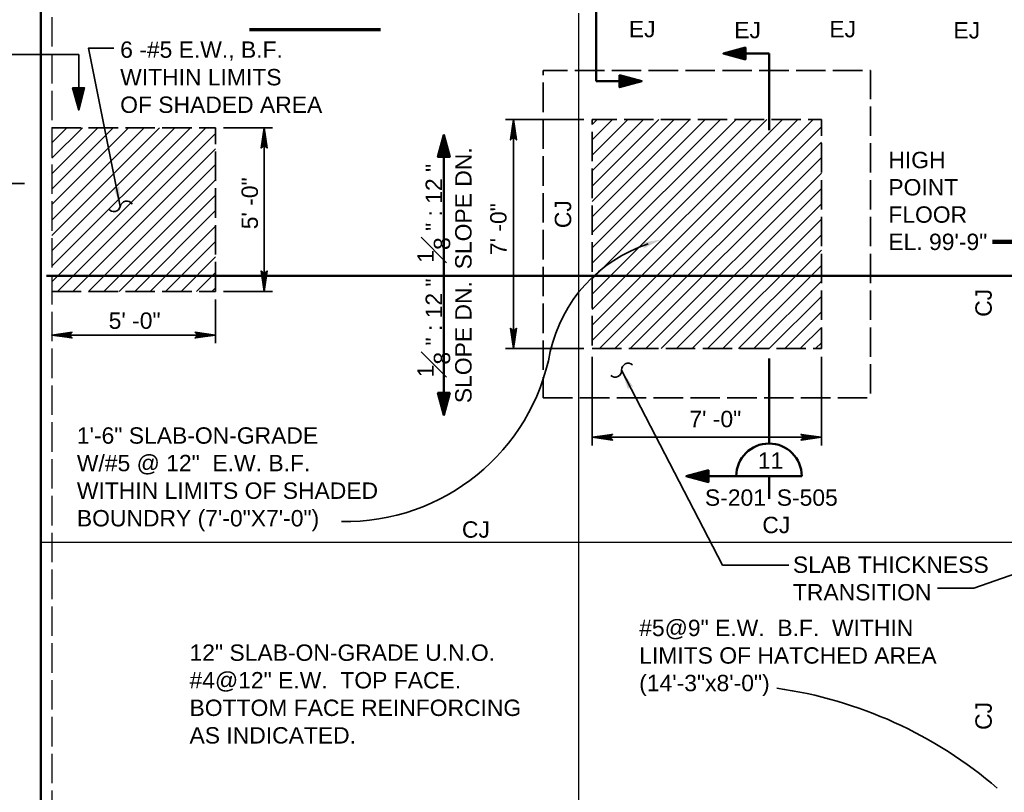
# Model space of a CAD drawing. Extents: x 325 to 1619, y 1797 to 2746.
# Tile 4 of 11: x 730 to 1091, y 2083 to 2366. Entities that reach past the tile are written whole.
import ezdxf

# ---------------------------------------------------------------- set-up
doc = ezdxf.new("R2010")
doc.units = 0
doc.header["$LTSCALE"] = 0.075
doc.header["$MEASUREMENT"] = 0
doc.linetypes.add('ACAD_ISO02W100', pattern=[180, 144, -36])
for name, color, linetype, lineweight in [('S-Anno-Dims', 33, 'Continuous', 35), ('S-Anno-Patt', 152, 'Continuous', 18), ('S-Anno-Symb', 6, 'Continuous', 50), ('S-Anno-Symb-Sect', 4, 'Continuous', 35), ('S-Anno-Text', 53, 'Continuous', 35), ('S-Fndn-Ftng', 4, 'Continuous', 60), ('S-Join-Cnst', 3, 'Continuous', 30), ('S-Join-Ctrl', 1, 'Continuous', 35), ('S-Sect-Genf', 6, 'Continuous', 50), ('S-Slab-Rbar', 7, 'Continuous', 70), ('S-Slab-Thck', 2, 'Continuous', 35), ('S-Wall-Load', 2, 'Continuous', 50)]:
    doc.layers.add(name, color=color, linetype=linetype, lineweight=lineweight)
doc.styles.add('NOTES', font='romans.shx')
doc.styles.add('Style-Arial', font='ARIAL.TTF')
doc.styles.add('Text', font='ARIAL.TTF', dxfattribs={"height": 0.125})
doc.dimstyles.new('Std-Arch', dxfattribs={"dimtxt": 0.125, "dimasz": 0.15, "dimexe": 0.0625, "dimexo": 0.0625, "dimgap": 0.0625, "dimtad": 1, "dimdec": 4, "dimzin": 11, "dimdsep": 46, "dimlunit": 4, "dimtxsty": 'Text', "dimcen": 0.09, "dimclrd": 256, "dimclre": 256, "dimadec": 4, "dimazin": 3, "dimtfac": 1, "dimtdec": 4, "dimtofl": 0, "dimtmove": 1, "dimatfit": 3, "dimfxl": 0, "dimfrac": 2, "dimtzin": 11, "dimlwd": 18, "dimlwe": 18, "dimarcsym": 0})

msp = doc.modelspace()

# ---------------------------------------------------------------- hatches: boundary and pattern name
at = {"layer": 'S-Anno-Text', "extrusion": (0, 0, -1)}
for points in [[(-767.01027, 2297.8702), (-766.59014, 2305.4427), (-766.48352, 2305.21308), (-766.25002, 2304.8232), (-765.97852, 2304.59083), (-765.67877, 2304.4692), (-765.39402, 2304.45458), (-765.06789, 2304.55408), (-764.68502, 2304.81345), (-764.46227, 2305.0072)], [(-958.5436, 2282.394), (-965.32748, 2285.77162), (-957.85848, 2284.45512), (-958.0991, 2284.3765), (-958.51398, 2284.19087), (-958.77685, 2283.949), (-958.93335, 2283.66575), (-958.98173, 2283.38475), (-958.9216, 2283.04912), (-958.7096, 2282.63812)]]:
    msp.add_hatch(color=256, dxfattribs=at).paths.add_polyline_path(points, flags=16)
at = {"layer": 'S-Anno-Text'}
msp.add_hatch(color=256, dxfattribs=at).paths.add_polyline_path([(953.0631, 2230.63653), (950.68051, 2237.8367), (955.00347, 2231.61247), (954.73786, 2231.74135), (954.30055, 2231.89177), (953.95976, 2231.90267), (953.6887, 2231.81421), (953.4311, 2231.61854), (953.22969, 2231.32334), (953.10608, 2230.88603)], flags=16)

# ---------------------------------------------------------------- linework, layer by layer
at = {"layer": 'S-Anno-Dims'}
for p, q in [((936.89473, 2329.74462), (908.08523, 2329.74462)), ((911.07923, 2245.74462), (911.07923, 2329.74462)), ((804.87589, 2326.737), (822.72477, 2326.737)), ((819.73077, 2266.737), (819.73077, 2326.737)), ((804.87589, 2266.737), (822.72477, 2266.737)), ((801.88189, 2263.743), (801.88189, 2247.71038)), ((741.88189, 2250.70438), (801.88189, 2250.70438)), ((936.89473, 2245.74462), (908.08523, 2245.74462)), ((939.88873, 2242.75062), (939.88873, 2210.28087)), ((1023.88873, 2242.75062), (1023.88873, 2210.28087)), ((939.88873, 2213.27487), (1023.88873, 2213.27487))]:
    msp.add_line(p, q, dxfattribs=at)
at = {"layer": 'S-Anno-Dims', "flags": 128}
for points in [[(910.03135, 2322.25962), (911.07923, 2329.74462), (912.1271, 2322.26561), (911.95342, 2322.49895), (911.64079, 2322.82803), (911.35133, 2322.98958), (911.07923, 2323.03146), (910.77239, 2322.97163), (910.47134, 2322.79811), (910.17609, 2322.46305), (910.03135, 2322.25962), (911.06765, 2329.52325), (912.05763, 2322.50494), (911.90132, 2322.72033), (911.5829, 2323.06736), (911.17186, 2323.18104), (910.76081, 2323.10326), (910.47713, 2322.89983), (910.24556, 2322.65452), (910.11819, 2322.48699), (911.06765, 2329.12835), (911.94184, 2322.82205), (911.8029, 2323.04343), (911.62343, 2323.15711), (911.39185, 2323.28275), (911.06765, 2323.34857), (910.80134, 2323.31267), (910.59292, 2323.18104), (910.42503, 2322.9118), (910.2224, 2322.7323), (911.06765, 2328.66765), (911.81448, 2323.16907), (911.51922, 2323.41439), (911.16028, 2323.48618), (910.76081, 2323.45028), (910.32661, 2322.97761), (911.04449, 2328.15309), (911.67553, 2323.48618), (911.46711, 2323.552), (911.13133, 2323.6956), (910.77239, 2323.60585), (910.45397, 2323.23489), (911.04449, 2327.68042), (911.54238, 2323.65371), (911.28764, 2323.78534), (911.01554, 2323.84518), (910.59292, 2323.56397), (911.04449, 2327.11799), (911.42659, 2323.89903), (911.23554, 2323.98877), (911.01554, 2324.01271), (910.70871, 2323.78534), (911.04449, 2326.44787), (911.29922, 2324.10245), (911.00396, 2324.16827), (910.82449, 2323.95287), (911.04449, 2325.89742), (911.21238, 2324.25802), (910.9287, 2324.22212), (911.04449, 2325.335), (911.11975, 2324.32383), (911.03291, 2324.29392), (911.03291, 2324.64094)], [(818.68289, 2319.252), (819.73077, 2326.737), (820.77864, 2319.25799), (820.60496, 2319.49133), (820.29234, 2319.82041), (820.00287, 2319.98195), (819.73077, 2320.02384), (819.42393, 2319.964), (819.12288, 2319.79049), (818.82763, 2319.45543), (818.68289, 2319.252), (819.71919, 2326.51562), (820.70917, 2319.49731), (820.55286, 2319.71271), (820.23444, 2320.05974), (819.8234, 2320.17342), (819.41235, 2320.09564), (819.12867, 2319.89221), (818.8971, 2319.64689), (818.76973, 2319.47936), (819.71919, 2326.12073), (820.59338, 2319.81442), (820.45444, 2320.0358), (820.27497, 2320.14948), (820.04339, 2320.27513), (819.71919, 2320.34095), (819.45288, 2320.30505), (819.24446, 2320.17342), (819.07657, 2319.90417), (818.87394, 2319.72468), (819.71919, 2325.66002), (820.46602, 2320.16145), (820.17076, 2320.40676), (819.81182, 2320.47856), (819.41235, 2320.44266), (818.97815, 2319.96999), (819.69603, 2325.14547), (820.32707, 2320.47856), (820.11865, 2320.54438), (819.78287, 2320.68797), (819.42393, 2320.59823), (819.10552, 2320.22727), (819.69603, 2324.67279), (820.19392, 2320.64609), (819.93918, 2320.77772), (819.66708, 2320.83755), (819.24446, 2320.55634), (819.69603, 2324.11037), (820.07813, 2320.8914), (819.88708, 2320.98115), (819.66708, 2321.00508), (819.36025, 2320.77772), (819.69603, 2323.44025), (819.95076, 2321.09483), (819.65551, 2321.16065), (819.47603, 2320.94525), (819.69603, 2322.8898), (819.86392, 2321.2504), (819.58024, 2321.2145), (819.69603, 2322.32737), (819.77129, 2321.31621), (819.68445, 2321.2863), (819.68445, 2321.63332)], [(820.77864, 2274.222), (819.73077, 2266.737), (818.68289, 2274.21602), (818.85657, 2273.98267), (819.1692, 2273.6536), (819.45867, 2273.49205), (819.73077, 2273.45017), (820.0376, 2273.51), (820.33865, 2273.68351), (820.63391, 2274.01857), (820.77864, 2274.222), (819.74235, 2266.95838), (818.75236, 2273.97669), (818.90868, 2273.7613), (819.22709, 2273.41427), (819.63814, 2273.30059), (820.04918, 2273.37837), (820.33286, 2273.5818), (820.56444, 2273.82711), (820.6918, 2273.99464), (819.74235, 2267.35327), (818.86815, 2273.65958), (819.0071, 2273.4382), (819.18657, 2273.32452), (819.41814, 2273.19887), (819.74235, 2273.13306), (820.00866, 2273.16896), (820.21707, 2273.30059), (820.38497, 2273.56983), (820.58759, 2273.74933), (819.74235, 2267.81398), (818.99552, 2273.31255), (819.29078, 2273.06724), (819.64972, 2272.99544), (820.04918, 2273.03134), (820.48338, 2273.50402), (819.7655, 2268.32854), (819.13446, 2272.99544), (819.34288, 2272.92963), (819.67866, 2272.78603), (820.0376, 2272.87578), (820.35602, 2273.24674), (819.7655, 2268.80121), (819.26762, 2272.82791), (819.52235, 2272.69628), (819.79445, 2272.63645), (820.21707, 2272.91766), (819.7655, 2269.36363), (819.38341, 2272.5826), (819.57445, 2272.49285), (819.79445, 2272.46892), (820.10129, 2272.69628), (819.7655, 2270.03375), (819.51077, 2272.37917), (819.80603, 2272.31336), (819.9855, 2272.52875), (819.7655, 2270.58421), (819.59761, 2272.22361), (819.88129, 2272.25951), (819.7655, 2271.14663), (819.69024, 2272.15779), (819.77708, 2272.18771), (819.77708, 2271.84068)], [(749.36689, 2249.6565), (741.88189, 2250.70438), (749.36091, 2251.75225), (749.12756, 2251.57857), (748.79849, 2251.26595), (748.63694, 2250.97648), (748.59506, 2250.70438), (748.65489, 2250.39754), (748.8284, 2250.09649), (749.16346, 2249.80124), (749.36689, 2249.6565), (742.10327, 2250.6928), (749.12158, 2251.68278), (748.90618, 2251.52647), (748.55916, 2251.20805), (748.44548, 2250.79701), (748.52326, 2250.38596), (748.72669, 2250.10228), (748.972, 2249.87071), (749.13953, 2249.74334), (742.49816, 2250.6928), (748.80447, 2251.56699), (748.58309, 2251.42805), (748.46941, 2251.24858), (748.34376, 2251.017), (748.27795, 2250.6928), (748.31385, 2250.42649), (748.44548, 2250.21807), (748.71472, 2250.05018), (748.89422, 2249.84755), (742.95887, 2250.6928), (748.45744, 2251.43963), (748.21213, 2251.14437), (748.14033, 2250.78543), (748.17623, 2250.38596), (748.64891, 2249.95176), (743.47343, 2250.66964), (748.14033, 2251.30068), (748.07452, 2251.09226), (747.93092, 2250.75648), (748.02067, 2250.39754), (748.39163, 2250.07913), (743.9461, 2250.66964), (747.9728, 2251.16753), (747.84117, 2250.91279), (747.78134, 2250.64069), (748.06255, 2250.21807), (744.50852, 2250.66964), (747.72749, 2251.05174), (747.63774, 2250.86069), (747.61381, 2250.64069), (747.84117, 2250.33386), (745.17864, 2250.66964), (747.52406, 2250.92437), (747.45825, 2250.62912), (747.67364, 2250.44965), (745.7291, 2250.66964), (747.3685, 2250.83753), (747.4044, 2250.55385), (746.29152, 2250.66964), (747.30268, 2250.7449), (747.3326, 2250.65806), (746.98557, 2250.65806)], [(794.39689, 2251.75225), (801.88189, 2250.70438), (794.40288, 2249.6565), (794.63622, 2249.83018), (794.9653, 2250.14281), (795.12684, 2250.43228), (795.16873, 2250.70438), (795.10889, 2251.01121), (794.93538, 2251.31226), (794.60032, 2251.60752), (794.39689, 2251.75225), (801.66051, 2250.71596), (794.6422, 2249.72597), (794.8576, 2249.88229), (795.20463, 2250.2007), (795.31831, 2250.61175), (795.24053, 2251.02279), (795.0371, 2251.30647), (794.79178, 2251.53805), (794.62425, 2251.66541), (801.26562, 2250.71596), (794.95931, 2249.84176), (795.18069, 2249.98071), (795.29437, 2250.16018), (795.42002, 2250.39175), (795.48584, 2250.71596), (795.44994, 2250.98227), (795.31831, 2251.19068), (795.04906, 2251.35858), (794.86957, 2251.5612), (800.80491, 2250.71596), (795.30634, 2249.96913), (795.55165, 2250.26439), (795.62345, 2250.62333), (795.58755, 2251.02279), (795.11488, 2251.45699), (800.29036, 2250.73911), (795.62345, 2250.10807), (795.68927, 2250.31649), (795.83286, 2250.65227), (795.74311, 2251.01121), (795.37216, 2251.32963), (799.81768, 2250.73911), (795.79098, 2250.24123), (795.92261, 2250.49596), (795.98244, 2250.76806), (795.70123, 2251.19068), (799.25526, 2250.73911), (796.03629, 2250.35702), (796.12604, 2250.54806), (796.14997, 2250.76806), (795.92261, 2251.0749), (798.58514, 2250.73911), (796.23972, 2250.48438), (796.30554, 2250.77964), (796.09014, 2250.95911), (798.03469, 2250.73911), (796.39529, 2250.57122), (796.35939, 2250.8549), (797.47226, 2250.73911), (796.4611, 2250.66385), (796.43118, 2250.75069), (796.77821, 2250.75069)], [(912.1271, 2253.22962), (911.07923, 2245.74462), (910.03135, 2253.22364), (910.20503, 2252.9903), (910.51766, 2252.66122), (910.80713, 2252.49967), (911.07923, 2252.45779), (911.38606, 2252.51762), (911.68711, 2252.69114), (911.98237, 2253.0262), (912.1271, 2253.22962), (911.0908, 2245.966), (910.10082, 2252.98431), (910.25714, 2252.76892), (910.57555, 2252.42189), (910.9866, 2252.30821), (911.39764, 2252.38599), (911.68132, 2252.58942), (911.91289, 2252.83473), (912.04026, 2253.00226), (911.0908, 2246.3609), (910.21661, 2252.6672), (910.35556, 2252.44582), (910.53503, 2252.33214), (910.7666, 2252.2065), (911.0908, 2252.14068), (911.35712, 2252.17658), (911.56553, 2252.30821), (911.73342, 2252.57745), (911.93605, 2252.75695), (911.0908, 2246.8216), (910.34398, 2252.32018), (910.63923, 2252.07486), (910.99818, 2252.00307), (911.39764, 2252.03897), (911.83184, 2252.51164), (911.11396, 2247.33616), (910.48292, 2252.00307), (910.69134, 2251.93725), (911.02712, 2251.79365), (911.38606, 2251.8834), (911.70448, 2252.25436), (911.11396, 2247.80883), (910.61608, 2251.83554), (910.87081, 2251.70391), (911.14291, 2251.64407), (911.56553, 2251.92528), (911.11396, 2248.37126), (910.73186, 2251.59022), (910.92291, 2251.50048), (911.14291, 2251.47654), (911.44975, 2251.70391), (911.11396, 2249.04138), (910.85923, 2251.3868), (911.15449, 2251.32098), (911.33396, 2251.53638), (911.11396, 2249.59183), (910.94607, 2251.23123), (911.22975, 2251.26713), (911.11396, 2250.15425), (911.0387, 2251.16542), (911.12554, 2251.19533), (911.12554, 2250.84831)], [(947.37373, 2212.227), (939.88873, 2213.27487), (947.36774, 2214.32275), (947.1344, 2214.14907), (946.80532, 2213.83644), (946.64377, 2213.54698), (946.60189, 2213.27487), (946.66172, 2212.96804), (946.83524, 2212.66699), (947.1703, 2212.37173), (947.37373, 2212.227), (940.11011, 2213.2633), (947.12841, 2214.25328), (946.91302, 2214.09696), (946.56599, 2213.77855), (946.45231, 2213.3675), (946.53009, 2212.95646), (946.73352, 2212.67278), (946.97883, 2212.44121), (947.14636, 2212.31384), (940.505, 2213.2633), (946.8113, 2214.13749), (946.58993, 2213.99855), (946.47624, 2213.81908), (946.3506, 2213.5875), (946.28478, 2213.2633), (946.32068, 2212.99699), (946.45231, 2212.78857), (946.72156, 2212.62068), (946.90105, 2212.41805), (940.9657, 2213.2633), (946.46428, 2214.01012), (946.21897, 2213.71487), (946.14717, 2213.35593), (946.18307, 2212.95646), (946.65574, 2212.52226), (941.48026, 2213.24014), (946.14717, 2213.87118), (946.08135, 2213.66276), (945.93776, 2213.32698), (946.0275, 2212.96804), (946.39846, 2212.64962), (941.95293, 2213.24014), (945.97964, 2213.73802), (945.84801, 2213.48329), (945.78817, 2213.21119), (946.06939, 2212.78857), (942.51536, 2213.24014), (945.73433, 2213.62224), (945.64458, 2213.43119), (945.62064, 2213.21119), (945.84801, 2212.90436), (943.18548, 2213.24014), (945.5309, 2213.49487), (945.46508, 2213.19961), (945.68048, 2213.02014), (943.73593, 2213.24014), (945.37533, 2213.40803), (945.41123, 2213.12435), (944.29835, 2213.24014), (945.30952, 2213.3154), (945.33943, 2213.22856), (944.99241, 2213.22856)], [(1016.40373, 2214.32275), (1023.88873, 2213.27487), (1016.40971, 2212.227), (1016.64305, 2212.40068), (1016.97213, 2212.71331), (1017.13368, 2213.00277), (1017.17556, 2213.27487), (1017.11573, 2213.58171), (1016.94222, 2213.88276), (1016.60716, 2214.17802), (1016.40373, 2214.32275), (1023.66735, 2213.28645), (1016.64904, 2212.29647), (1016.86443, 2212.45279), (1017.21146, 2212.7712), (1017.32514, 2213.18225), (1017.24736, 2213.59329), (1017.04393, 2213.87697), (1016.79862, 2214.10854), (1016.63109, 2214.23591), (1023.27246, 2213.28645), (1016.96615, 2212.41226), (1017.18753, 2212.5512), (1017.30121, 2212.73067), (1017.42686, 2212.96225), (1017.49267, 2213.28645), (1017.45677, 2213.55276), (1017.32514, 2213.76118), (1017.0559, 2213.92907), (1016.8764, 2214.1317), (1022.81175, 2213.28645), (1017.31317, 2212.53963), (1017.55849, 2212.83488), (1017.63029, 2213.19382), (1017.59439, 2213.59329), (1017.12171, 2214.02749), (1022.29719, 2213.30961), (1017.63029, 2212.67857), (1017.6961, 2212.88699), (1017.8397, 2213.22277), (1017.74995, 2213.58171), (1017.37899, 2213.90013), (1021.82452, 2213.30961), (1017.79781, 2212.81173), (1017.92945, 2213.06646), (1017.98928, 2213.33856), (1017.70807, 2213.76118), (1021.2621, 2213.30961), (1018.04313, 2212.92751), (1018.13287, 2213.11856), (1018.15681, 2213.33856), (1017.92945, 2213.64539), (1020.59198, 2213.30961), (1018.24656, 2213.05488), (1018.31237, 2213.35014), (1018.09698, 2213.52961), (1020.04152, 2213.30961), (1018.40212, 2213.14172), (1018.36622, 2213.4254), (1019.4791, 2213.30961), (1018.46793, 2213.23435), (1018.43802, 2213.32119), (1018.78505, 2213.32119)]]:
    msp.add_lwpolyline(points, dxfattribs=at)
at = {"layer": 'S-Anno-Patt'}
for p, q in [((939.88873, 2327.93425), (941.6991, 2329.74462)), ((939.88873, 2322.27737), (947.35598, 2329.74462)), ((939.88873, 2316.62062), (953.01273, 2329.74462)), ((939.88873, 2310.96375), (958.6696, 2329.74462)), ((939.88873, 2305.30687), (964.32648, 2329.74462)), ((939.88873, 2299.65), (969.98335, 2329.74462)), ((939.88873, 2293.99312), (975.64023, 2329.74462)), ((939.88873, 2288.33625), (981.2971, 2329.74462)), ((939.88873, 2282.6795), (986.95385, 2329.74462)), ((939.88873, 2277.02262), (992.61073, 2329.74462)), ((939.88873, 2271.36575), (998.2676, 2329.74462)), ((939.88873, 2265.70887), (1003.92448, 2329.74462)), ((939.88873, 2260.052), (1009.58135, 2329.74462)), ((939.88873, 2254.39512), (1015.23823, 2329.74462)), ((939.88873, 2248.73837), (1020.89498, 2329.74462)), ((942.55185, 2245.74462), (1023.88873, 2327.0815)), ((741.88189, 2270.25875), (798.36014, 2326.737)), ((741.88189, 2315.51363), (753.10527, 2326.737)), ((741.88189, 2309.85675), (758.76214, 2326.737)), ((741.88189, 2304.19988), (764.41902, 2326.737)), ((741.88189, 2298.543), (770.07589, 2326.737)), ((741.88189, 2292.88613), (775.73277, 2326.737)), ((741.88189, 2287.22938), (781.38952, 2326.737)), ((741.88189, 2281.5725), (787.04639, 2326.737)), ((741.88189, 2275.91563), (792.70327, 2326.737)), ((741.88189, 2321.1705), (747.44839, 2326.737)), ((744.01702, 2266.737), (801.88189, 2324.60188)), ((948.20873, 2245.74462), (1023.88873, 2321.42462)), ((749.67389, 2266.737), (801.88189, 2318.945)), ((755.33064, 2266.737), (801.88189, 2313.28825)), ((953.8656, 2245.74462), (1023.88873, 2315.76775)), ((959.52248, 2245.74462), (1023.88873, 2310.11087)), ((760.98752, 2266.737), (801.88189, 2307.63138)), ((766.64439, 2266.737), (801.88189, 2301.9745)), ((965.17935, 2245.74462), (1023.88873, 2304.454)), ((970.83623, 2245.74462), (1023.88873, 2298.79712)), ((772.30127, 2266.737), (801.88189, 2296.31763)), ((976.49298, 2245.74462), (1023.88873, 2293.14037)), ((777.95814, 2266.737), (801.88189, 2290.66075)), ((982.14985, 2245.74462), (1023.88873, 2287.4835)), ((783.61502, 2266.737), (801.88189, 2285.00388)), ((987.80673, 2245.74462), (1023.88873, 2281.82662)), ((789.27189, 2266.737), (801.88189, 2279.347)), ((794.92864, 2266.737), (801.88189, 2273.69025)), ((993.4636, 2245.74462), (1023.88873, 2276.16975)), ((999.12048, 2245.74462), (1023.88873, 2270.51287)), ((800.58552, 2266.737), (801.88189, 2268.03338)), ((1004.77735, 2245.74462), (1023.88873, 2264.856)), ((1010.4341, 2245.74462), (1023.88873, 2259.19925)), ((1016.09098, 2245.74462), (1023.88873, 2253.54237)), ((1021.74785, 2245.74462), (1023.88873, 2247.8855))]:
    msp.add_line(p, q, dxfattribs=at)
at = {"layer": 'S-Anno-Symb'}
for p, q in [((941.33318, 2371.82929), (941.33318, 2343.79104)), ((1004.70038, 2353.90181), (987.95375, 2353.90181)), ((1004.70038, 2325.86356), (1004.70038, 2353.90181)), ((941.33318, 2343.79104), (958.0798, 2343.79104)), ((1004.70038, 2210.9646), (1004.70038, 2242.10772)), ((974.38285, 2198.955), (1016.68598, 2198.955)), ((1004.68598, 2198.955), (1004.68598, 2190.699))]:
    msp.add_line(p, q, dxfattribs=at)
at = {"layer": 'S-Anno-Symb', "flags": 128}
for points in [[(987.95375, 2353.90181), (996.06575, 2351.74181), (996.06575, 2356.10981), (987.95375, 2353.90181), (995.98775, 2351.89181), (996.00575, 2355.95981), (988.31375, 2353.90781), (995.83775, 2352.08981), (995.90375, 2355.76181), (988.69775, 2353.90781), (995.62175, 2352.32981), (995.70575, 2355.50981), (989.14175, 2353.93181), (995.42375, 2352.53981), (995.45975, 2355.26981), (989.65175, 2353.94381), (995.21975, 2352.79181), (995.32775, 2355.08981), (990.25175, 2353.97381), (994.98575, 2353.05581), (995.09975, 2354.84981), (990.95975, 2353.97381), (994.71575, 2353.35581), (994.89575, 2354.55581), (991.60775, 2353.99181), (994.46375, 2353.62581), (994.67375, 2354.35781), (992.30375, 2354.02781), (994.34375, 2353.86581), (994.48175, 2354.18981), (993.45575, 2354.04581)], [(958.0798, 2343.79104), (949.9678, 2345.95104), (949.9678, 2341.58304), (958.0798, 2343.79104), (950.0458, 2345.80104), (950.0278, 2341.73304), (957.7198, 2343.78504), (950.1958, 2345.60304), (950.1298, 2341.93104), (957.3358, 2343.78504), (950.4118, 2345.36304), (950.3278, 2342.18304), (956.8918, 2343.76104), (950.6098, 2345.15304), (950.5738, 2342.42304), (956.3818, 2343.74904), (950.8138, 2344.90104), (950.7058, 2342.60304), (955.7818, 2343.71904), (951.0478, 2344.63704), (950.9338, 2342.84304), (955.0738, 2343.71904), (951.3178, 2344.33704), (951.1378, 2343.13704), (954.4258, 2343.70104), (951.5698, 2344.06704), (951.3598, 2343.33504), (953.7298, 2343.66504), (951.6898, 2343.82704), (951.5518, 2343.50304), (952.5778, 2343.64704)], [(885.57268, 2324.0987), (887.73268, 2315.9867), (883.36468, 2315.9867), (885.57268, 2324.0987), (887.58268, 2316.0647), (883.51468, 2316.0467), (885.56668, 2323.7387), (887.38468, 2316.2147), (883.71268, 2316.1487), (885.56668, 2323.3547), (887.14468, 2316.4307), (883.96468, 2316.3467), (885.54268, 2322.9107), (886.93468, 2316.6287), (884.20468, 2316.5927), (885.53068, 2322.4007), (886.68268, 2316.8327), (884.38468, 2316.7247), (885.50068, 2321.8007), (886.41868, 2317.0667), (884.62468, 2316.9527), (885.50068, 2321.0927), (886.11868, 2317.3367), (884.91868, 2317.1567), (885.48268, 2320.4447), (885.84868, 2317.5887), (885.11668, 2317.3787), (885.44668, 2319.7487), (885.60868, 2317.7087), (885.28468, 2317.5707), (885.42868, 2318.5967)], [(885.57268, 2221.39055), (887.73268, 2229.50255), (883.36468, 2229.50255), (885.57268, 2221.39055), (887.58268, 2229.42455), (883.51468, 2229.44255), (885.56668, 2221.75055), (887.38468, 2229.27455), (883.71268, 2229.34055), (885.56668, 2222.13455), (887.14468, 2229.05855), (883.96468, 2229.14255), (885.54268, 2222.57855), (886.93468, 2228.86055), (884.20468, 2228.89655), (885.53068, 2223.08855), (886.68268, 2228.65655), (884.38468, 2228.76455), (885.50068, 2223.68855), (886.41868, 2228.42255), (884.62468, 2228.53655), (885.50068, 2224.39655), (886.11868, 2228.15255), (884.91868, 2228.33255), (885.48268, 2225.04455), (885.84868, 2227.90055), (885.11668, 2228.11055), (885.44668, 2225.74055), (885.60868, 2227.78055), (885.28468, 2227.91855), (885.42868, 2226.89255)], [(974.38285, 2198.955), (982.49485, 2196.795), (982.49485, 2201.163), (974.38285, 2198.955), (982.41685, 2196.945), (982.43485, 2201.013), (974.74285, 2198.961), (982.26685, 2197.143), (982.33285, 2200.815), (975.12685, 2198.961), (982.05085, 2197.383), (982.13485, 2200.563), (975.57085, 2198.985), (981.85285, 2197.593), (981.88885, 2200.323), (976.08085, 2198.997), (981.64885, 2197.845), (981.75685, 2200.143), (976.68085, 2199.027), (981.41485, 2198.109), (981.52885, 2199.903), (977.38885, 2199.027), (981.14485, 2198.409), (981.32485, 2199.609), (978.03685, 2199.045), (980.89285, 2198.679), (981.10285, 2199.411), (978.73285, 2199.081), (980.77285, 2198.919), (980.91085, 2199.243), (979.88485, 2199.099)]]:
    msp.add_lwpolyline(points, dxfattribs=at)
at = {"layer": 'S-Anno-Symb'}
msp.add_arc((1004.70038, 2198.9646), 12, 0, 180, dxfattribs=at)
at = {"layer": 'S-Anno-Symb-Sect'}
for p, q in [((664.02535, 2353.61657), (751.76337, 2353.61657)), ((751.76337, 2353.61657), (751.76337, 2333.1872))]:
    msp.add_line(p, q, dxfattribs=at)
at = {"layer": 'S-Anno-Symb-Sect', "flags": 128}
msp.add_lwpolyline([(751.76337, 2333.1872), (753.92337, 2341.2992), (749.55537, 2341.2992), (751.76337, 2333.1872), (753.77337, 2341.2212), (749.70537, 2341.2392), (751.75737, 2333.5472), (753.57537, 2341.0712), (749.90337, 2341.1372), (751.75737, 2333.9312), (753.33537, 2340.8552), (750.15537, 2340.9392), (751.73337, 2334.3752), (753.12537, 2340.6572), (750.39537, 2340.6932), (751.72137, 2334.8852), (752.87337, 2340.4532), (750.57537, 2340.5612), (751.69137, 2335.4852), (752.60937, 2340.2192), (750.81537, 2340.3332), (751.69137, 2336.1932), (752.30937, 2339.9492), (751.10937, 2340.1292), (751.67337, 2336.8412), (752.03937, 2339.6972), (751.30737, 2339.9072), (751.63737, 2337.5372), (751.79937, 2339.5772), (751.47537, 2339.7152), (751.61937, 2338.6892)], dxfattribs=at)
at = {"layer": 'S-Anno-Text', "flags": 128}
for points in [[(764.67864, 2355.83624), (755.31414, 2355.83624), (767.01027, 2297.8702)], [(1011.91808, 2166.3885), (987.65108, 2166.3885), (950.68051, 2237.8367)], [(1066.39496, 2157.95625), (1079.76658, 2157.95625), (1167.5572, 2188.62114)]]:
    msp.add_lwpolyline(points, dxfattribs=at)
at = {"layer": 'S-Anno-Text'}
for centre, radius, start, end in [((769.38604, 2297.36522), 2.42887, 34.8140889, 168.0013417), ((764.63443, 2298.37509), 2.42887, 214.8140889, 348.0013417), ((849.6438, 2258.55817), 76.1891, 268.7614583, 349.4809278), ((953.10576, 2237.96962), 2.42887, 49.948315, 183.1355678), ((948.25529, 2237.7039), 2.42887, 229.948315, 3.1355678)]:
    msp.add_arc(centre, radius, start, end, dxfattribs=at)
at = {"layer": 'S-Anno-Text', "extrusion": (0, 0, -1)}
for centre, radius, start, end in [((-977.37878, 2232.72355), 54.15563, 12.7210556, 71.7707778), ((-985.56223, 1965.54279), 157.26255, 98.0595931, 130.7975547)]:
    msp.add_arc(centre, radius, start, end, dxfattribs=at)
at = {"layer": 'S-Fndn-Ftng', "linetype": 'ACAD_ISO02W100', "lineweight": 30}
msp.add_line((741.89511, 2488.75304), (741.89511, 1980.752), dxfattribs=at)
at = {"layer": 'S-Join-Cnst'}
for p, q in [((934.89511, 2368.73741), (934.89511, 1980.89744)), ((737.89511, 2174.75304), (1261.92939, 2174.75304))]:
    msp.add_line(p, q, dxfattribs=at)
at = {"layer": 'S-Join-Ctrl'}
msp.add_line((575.9656, 2306.28477), (731.96088, 2306.28477), dxfattribs=at)
at = {"layer": 'S-Sect-Genf'}
for p, q in [((885.57268, 2272.74462), (885.57268, 2324.0987)), ((885.57268, 2272.74462), (885.57268, 2221.39055)), ((739.95882, 2272.41065), (1261.9306, 2272.41065))]:
    msp.add_line(p, q, dxfattribs=at)
at = {"layer": 'S-Slab-Rbar'}
msp.add_line((814.39511, 2362.75304), (862.39511, 2362.75304), dxfattribs=at)
at = {"layer": 'S-Slab-Thck', "linetype": 'ACAD_ISO02W100'}
for p, q in [((741.88189, 2326.737), (801.88189, 2326.737)), ((801.88189, 2266.737), (801.88189, 2326.737)), ((741.88189, 2266.737), (801.88189, 2266.737))]:
    msp.add_line(p, q, dxfattribs=at)
for points in [[(921.88873, 2227.74462), (1041.88873, 2227.74462), (1041.88873, 2347.74462), (921.88873, 2347.74462)], [(939.88873, 2245.74462), (1023.88873, 2245.74462), (1023.88873, 2329.74462), (939.88873, 2329.74462)]]:
    msp.add_3dface(points, dxfattribs=at)
at = {"layer": 'S-Wall-Load'}
msp.add_line((737.89511, 2484.75304), (737.89511, 1980.752), dxfattribs=at)

# ---------------------------------------------------------------- texts
at = {"layer": 'S-Anno-Dims', "char_height": 6, "attachment_point": 1, "rotation": 90, "line_spacing_factor": 0.731627, "style": 'NOTES'}
for s, insert in [('\\fArial|b0|i0|c0|p39;5\' -0" ', (811.43568, 2289.50309)), ('\\fArial|b0|i0|c0|p39;7\' -0" ', (902.52962, 2280.03839))]:
    msp.add_mtext(s, dxfattribs=dict(at, insert=insert))
at = {"layer": 'S-Anno-Dims', "char_height": 6, "attachment_point": 1, "line_spacing_factor": 0.731627, "style": 'NOTES'}
for s, insert in [('\\fArial|b0|i0|c0|p39;5\' -0" ', (762.75872, 2259.0101)), ('\\fArial|b0|i0|c0|p39;7\' -0" ', (975.50218, 2222.93964))]:
    msp.add_mtext(s, dxfattribs=dict(at, insert=insert))
at = {"layer": 'S-Anno-Symb', "char_height": 5.9999999, "attachment_point": 1, "line_spacing_factor": 0.734563, "style": 'NOTES'}
for s, insert in [('\\fArial|b0|i0|c0|p39;11', (1000.61096, 2207.69629)), ('\\fArial|b0|i0|c0|p39;S-201', (981.21506, 2194.143)), ('\\fArial|b0|i0|c0|p39;S-505', (1007.52398, 2194.143))]:
    msp.add_mtext(s, dxfattribs=dict(at, insert=insert))
at = {"layer": 'S-Anno-Text', "char_height": 6, "attachment_point": 1, "style": 'NOTES'}
for s, insert, line_spacing_factor in [('\\fArial|b0|i0|c0|p39;EJ', (953.33097, 2365.89144), 0.749417), ('\\fArial|b0|i0|c0|p39;EJ', (991.94774, 2365.53163), 0.749417), ('\\fArial|b0|i0|c0|p39;EJ', (1026.78824, 2365.85806), 0.749417), ('\\fArial|b0|i0|c0|p39;EJ', (1072.25817, 2365.42975), 0.749417), ('\\fArial|b0|i0|c0|p39;6 -#5 E.W., B.F.', (766.96439, 2358.35433), 0.734563), ('\\fArial|b0|i0|c0|p39;WITHIN LIMITS', (766.96439, 2348.24915), 0.734563), ('\\fArial|b0|i0|c0|p39;OF SHADED AREA', (766.96439, 2338.14397), 0.734563), ('\\fArial|b0|i0|c0|p39;1\'-6" SLAB-ON-GRADE', (751.10277, 2216.89562), 0.731627), ('\\fArial|b0|i0|c0|p39;W/#5 @ 12"  E.W. B.F.', (751.10277, 2206.78587), 0.731627), ('\\fArial|b0|i0|c0|p39;WITHIN LIMITS OF SHADED', (751.10277, 2196.68068), 0.731627), ('\\fArial|b0|i0|c0|p39;BOUNDRY (7\'-0"X7\'-0")', (751.10277, 2186.5755), 0.731627), ('\\fArial|b0|i0|c0|p39;CJ', (892.17681, 2182.43771), 0.758473), ('\\fArial|b0|i0|c0|p39;CJ', (1002.23656, 2184.09822), 0.758473), ('\\fArial|b0|i0|c0|p39;SLAB THICKNESS', (1013.45783, 2169.54491), 0.731627), ('\\fArial|b0|i0|c0|p39;TRANSITION', (1013.45783, 2159.43973), 0.731627), ('\\fArial|b0|i0|c0|p39;#5@9" E.W.  B.F.  WITHIN', (957.12774, 2146.37136), 0.734563), ('\\fArial|b0|i0|c0|p39;12" SLAB-ON-GRADE U.N.O.', (792.37145, 2137.30058), 0.740469), ('\\fArial|b0|i0|c0|p39;LIMITS OF HATCHED AREA', (957.12774, 2136.26618), 0.734563), ('\\fArial|b0|i0|c0|p39;#4@12" E.W.  TOP FACE.', (792.37145, 2127.19083), 0.740469), ('\\fArial|b0|i0|c0|p39;(14\'-3"x8\'-0")', (957.12774, 2126.16557), 0.73751), ('\\fArial|b0|i0|c0|p39;BOTTOM FACE REINFORCING', (792.37145, 2117.08565), 0.740469), ('\\fArial|b0|i0|c0|p39;AS INDICATED.', (792.37145, 2106.98046), 0.740469)]:
    msp.add_mtext(s, dxfattribs=dict(at, insert=insert, line_spacing_factor=line_spacing_factor))
at = {"layer": 'S-Anno-Text', "lineweight": 25, "insert": (1048.40639, 2281.79963), "char_height": 6, "attachment_point": 7, "style": 'Text'}
msp.add_mtext('HIGH\\PPOINT\\PFLOOR\\PEL. 99\'-9"', dxfattribs=at)
at = {"layer": 'S-Anno-Text', "char_height": 6, "attachment_point": 1, "style": 'NOTES'}
for s, insert, rotation, line_spacing_factor in [('\\fArial|b0|i0|c0|p39;SLOPE DN.', (889.70067, 2274.81166), 89.9999985, 0.728704), ('\\A1;\\fArial|b0|i0|c0|p39;\\S1#8; " : 12 "', (875.85975, 2277.23989), 89.9999985, 1.336449), ('\\fArial|b0|i0|c0|p39;CJ', (926.20728, 2289.89506), 90, 0.764571), ('\\A1;\\fArial|b0|i0|c0|p39;\\S1#8; " : 12 "', (875.85975, 2235.23147), 89.9999985, 1.336449), ('\\fArial|b0|i0|c0|p39;SLOPE DN.', (889.70067, 2225.76136), 89.9999985, 0.728704), ('\\fArial|b0|i0|c0|p39;CJ', (1080.29093, 2257.40122), 90, 0.758473), ('\\fArial|b0|i0|c0|p39;CJ', (1080.29093, 2105.9748), 90, 0.758473)]:
    msp.add_mtext(s, dxfattribs=dict(at, insert=insert, rotation=rotation, line_spacing_factor=line_spacing_factor))

# ---------------------------------------------------------------- leaders
at = {"layer": 'S-Anno-Text', "lineweight": 18, "annotation_type": 0, "has_hookline": 1, "hookline_direction": 1, "text_width": 42.2561}
msp.add_leader([(1113.14971, 2272.41065), (1093.80601, 2284.86137), (1086.60601, 2284.86137)], dimstyle='Std-Arch', override={"dimtxt": 6, "dimasz": 7.2, "dimgap": 3, "dimtad": 0, "dimtxsty": 'Style-Arial', "dimclrd": 0, "dimlwd": 65534}, dxfattribs=at)

doc.saveas('drawing.dxf')
